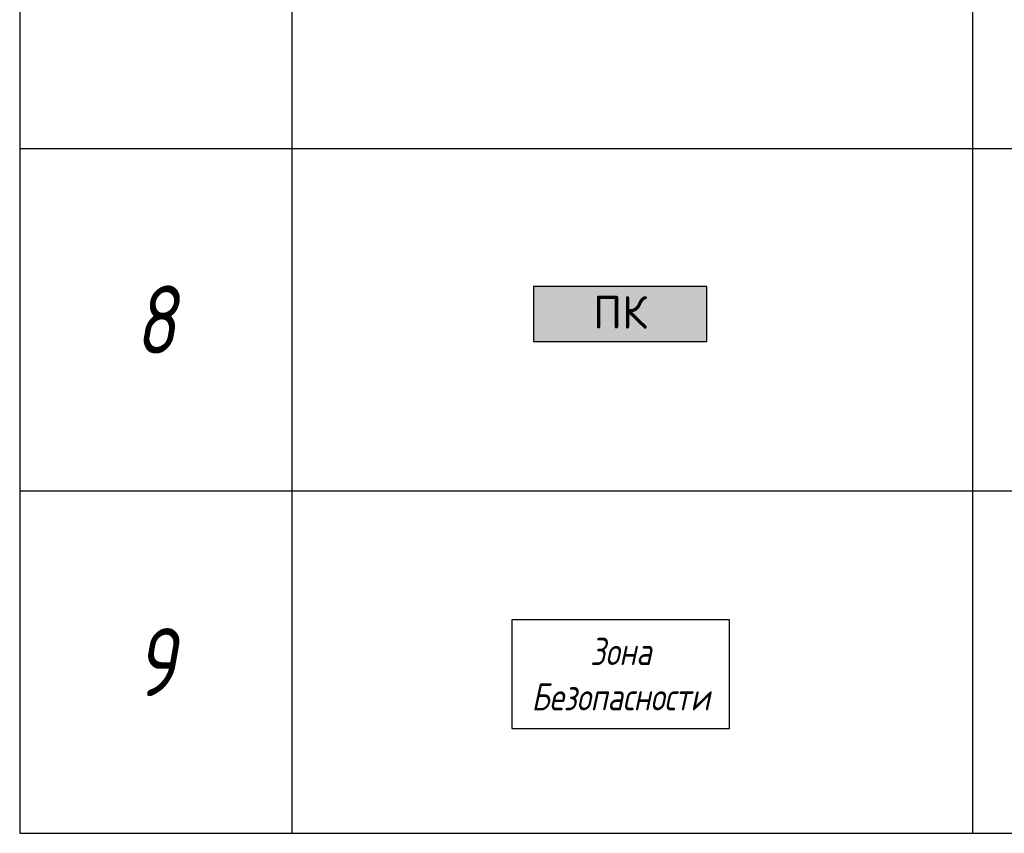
# Model space of a CAD drawing. Header units: millimetres. Extents: x -521669 to 178656, y -69521 to 500758.
# Tile 224 of 256: x -150089 to -146471, y 457573 to 460563. Entities that reach past the tile are written whole.
import ezdxf

# ---------------------------------------------------------------- set-up
doc = ezdxf.new("R2010")
doc.units = ezdxf.units.MM
doc.layers.add('_ЭО_Выноски', color=7, linetype='Continuous', lineweight=25)
doc.layers.add('light_pot', color=52, linetype='Continuous', lineweight=15)
doc.styles.add('fl_iso paper', font='isocpeur.ttf', dxfattribs={"width": 0.8, "oblique": 10})
doc.styles.add('Isocp cur0_0.8', font='isocpeui.ttf', dxfattribs={"width": 0.8})
doc.styles.add('Олимпроект', font='isocpeur.ttf')

# ---------------------------------------------------------------- blocks, each defined once
blk = doc.blocks.new('*T6188')
at = {"color": 0, "linetype": 'ByBlock', "lineweight": -2, "transparency": 16777216}
for p, q in [((0, 0), (13800, 0)), ((0, 0), (0, -14133.3)), ((1000, 0), (1000, -14133.3)), ((3500, 0), (3500, -14133.3)), ((10500, 0), (10500, -14133.3)), ((12000, 0), (12000, -14133.3)), ((13800, 0), (13800, -14133.3)), ((0, -1500), (13800, -1500)), ((0, -2720.8), (13800, -2720.8)), ((0, -4358.3), (13800, -4358.3)), ((0, -5995.8), (13800, -5995.8)), ((0, -7195.8), (13800, -7195.8)), ((0, -8416.7), (13800, -8416.7)), ((0, -10016.7), (13800, -10016.7)), ((0, -11616.7), (13800, -11616.7)), ((0, -12875), (13800, -12875)), ((0, -14133.3), (13800, -14133.3))]:
    blk.add_line(p, q, dxfattribs=at)
at = {"transparency": 16777216, "style": 'fl_iso paper'}
for s, insert, char_height, width, attachment_point in [('Кол-во, шт.', (11250, -750), 300, 1200, 5), ('{\\H0.9375x;\\C7;Обозначение\\H1.0667x; }', (2250, -750), 320, 2200, 5), ('Прим.', (12900, -750), 300, 1500, 5), ('{\\C7;Поз.}', (500, -750), 300, 700, 5), ('{\\C7;Наименование}', (7000, -750), 300, 6700, 5), ('Точечный встраиваемый светильник диаметром 120мм с рассеяным светом, 10W, 4000К. Степень защиты IP20', (3650, -2110.4), 250, 6700, 4), ('1', (500, -2110.4), 250, 700, 5), ('2', (11250, -2110.4), 250, 1200, 5), ('Светильник подвесной линейный ART-LINE35 S, 12W, LED лента, опаловый рассеиватель, 4000К, белый, >90Ra, ART, выносной блок питаня, 990*35*35мм. Степень защиты IP20', (3650, -3539.6), 250, 6700, 4), ('2', (500, -3539.6), 250, 700, 5), ('23', (11250, -3539.6), 250, 1200, 5), ('Светильник подвесной линейный ART-LINE35 S, 12W, LED лента, опаловый рассеиватель, 4000К, белый, >90Ra, ART, выносной блок питаня, 990*35*35мм. Степень защиты IP20', (3650, -5177.1), 250, 6700, 4), ('3', (500, -5177.1), 250, 700, 5), ('8', (11250, -5177.1), 250, 1200, 5), ('Контурная подсветка потолка светодиодной лентой 24V, 20W, 4000К. Степень защиты IP20', (3650, -6595.8), 250, 6700, 4), ('4', (500, -6595.8), 250, 700, 5), ('{\\A1;22,5', (11250, -6595.8), 250, 1200, 5), ('м.п.', (12900, -6595.8), 250, 1500, 5), ('Встраиваемый гипсовый световой профиль с светодиодной лентой 24V, 20W, 4000К. \\PСтепень защиты IP20', (3650, -7806.2), 250, 6700, 4), ('5', (500, -7806.2), 250, 700, 5), ('{\\A1;16,5', (11250, -7806.2), 250, 1200, 5), ('м.п.', (12900, -7806.2), 250, 1500, 5), ('Эвакуационный указатель аварийный MIZAR 2023-2 LED STANDARD G2, 230В, 2Вт, IP40, \\Pс автономной работой 3 ч', (3650, -9216.7), 250, 6700, 4), ('6', (500, -9216.7), 250, 700, 5), ('7', (11250, -9216.7), 250, 1200, 5), ('Двусторонний световой указатель аварийный MIZAR 2023-2 LED STANDARD G2, 230В, 2Вт, IP40, с автономной работой 3 ч', (3650, -10816.7), 250, 6700, 4), ('7', (500, -10816.7), 250, 700, 5), ('4', (11250, -10816.7), 250, 1200, 5), ('Световой указатель ПК MIZAR 2023-2 LED STANDARD G2, 230В, 2Вт, IP40, \\Pс автономной работой 3 ч', (3650, -12245.8), 250, 6700, 4), ('8', (500, -12245.8), 250, 700, 5), ('2', (11250, -12245.8), 250, 1200, 5), ('Световой указатель "Безопасная зона МГН" MIZAR 2023-2 LED STANDARD G2, 230В, 3Вт, IP40, с автономной работой 3 ч', (3650, -13504.2), 250, 6700, 4), ('9', (500, -13504.2), 250, 700, 5), ('3', (11250, -13504.2), 250, 1200, 5)]:
    blk.add_mtext(s, dxfattribs=dict(at, insert=insert, char_height=char_height, width=width, attachment_point=attachment_point))
blk = doc.blocks.new('*U3550')
h = blk.add_hatch()
h.set_pattern_fill('ANGLE', color=1)
h.set_pattern_definition([(0, (0, 30.6204), (0, 6.985), [5.08, -1.905]), (90, (0, 30.6204), (-6.985, 4e-16), [5.08, -1.905])])
h.paths.add_polyline_path([(318.3, -100.8), (318.3, 100.8), (-318.3, 100.8), (-318.3, -100.8)])
at = {"color": 7}
for p, q in [((318.3, 100.8), (-318.3, 100.8)), ((-318.3, 100.8), (-318.3, -100.8)), ((318.3, -100.8), (318.3, 100.8)), ((-318.3, -100.8), (318.3, -100.8))]:
    blk.add_line(p, q, dxfattribs=at)
at = {"color": 7, "insert": (-318.3, 66.4), "char_height": 120, "attachment_point": 1, "style": 'Олимпроект'}
blk.add_mtext_dynamic_manual_height_columns('\\pxqc;ПК', width=636.589, gutter_width=125, heights=[164.6], dxfattribs=at)

msp = doc.modelspace()

# ---------------------------------------------------------------- linework, layer by layer
at = {"layer": 'light_pot', "color": 1, "linetype": 'ByBlock', "lineweight": -2, "ltscale": 15, "true_color": 0xff0f0f}
msp.add_lwpolyline([(-148280.4, 457958), (-147480.4, 457958), (-147480.4, 458358), (-148280.4, 458358)], close=True, dxfattribs=at)

# ---------------------------------------------------------------- block references
msp.add_blockref('*T6188', (-150088.6, 471706.4))
at = {"layer": '_ЭО_Выноски', "zscale": 100}
msp.add_blockref('*U3550', (-147883, 459481.2, 0), dxfattribs=at)

# ---------------------------------------------------------------- texts
at = {"layer": 'light_pot', "color": 1, "linetype": 'ByBlock', "lineweight": -2, "ltscale": 15, "true_color": 0xff0f0f, "insert": (-147880.4, 458158), "char_height": 100, "width": 533.655, "attachment_point": 5, "style": 'Isocp cur0_0.8'}
msp.add_mtext('Зона\\PБезопасности', dxfattribs=at)

doc.saveas('drawing.dxf')
